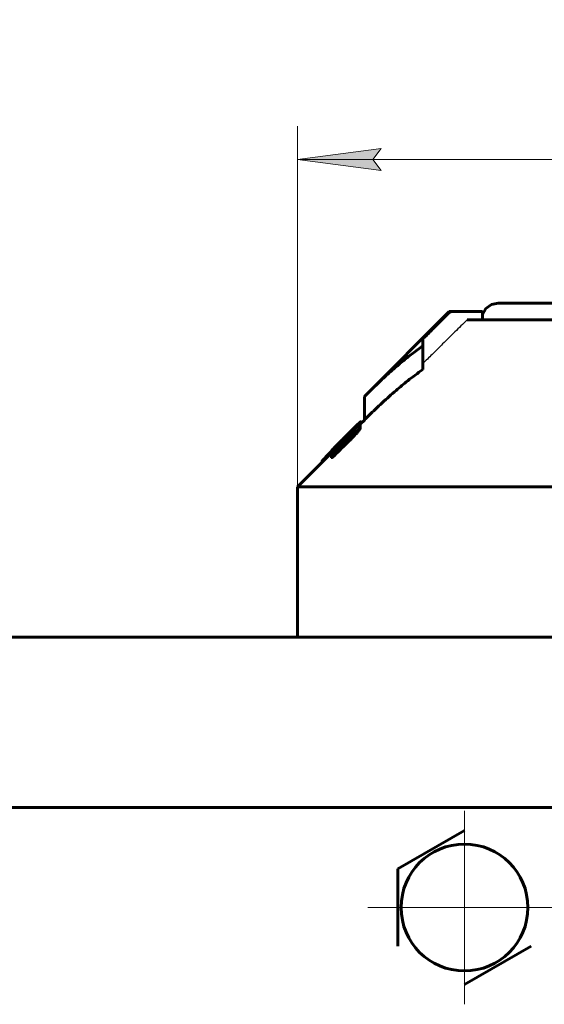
# Model space of a CAD drawing. Header units: millimetres. Extents: x 0 to 841, y 0 to 594.
# Tile 8 of 24: x 183 to 214, y 331 to 390. Entities that reach past the tile are written whole.
import ezdxf

# ---------------------------------------------------------------- set-up
doc = ezdxf.new("R2010")
doc.units = ezdxf.units.MM
for name, pattern in [('K5LT-1', [0]), ('K5LT_AXLED', [12, 7.5, -1.5, 1.5, -1.5]), ('K5LT_BASIC', [0]), ('K5LT_THIN', [0])]:
    doc.linetypes.add(name, pattern=pattern)
doc.layers.add('Системный слой', color=7, linetype='Continuous')
doc.layers.add('Системный слой (1)', color=251, linetype='Continuous', true_color=0x6c6c6c)
doc.styles.add('KDIMTEXTSTYLE', font='txt', dxfattribs={"width": 0.96, "oblique": 15, "height": 5})
doc.styles.add('KTEXTSTYLE', font='txt', dxfattribs={"width": 0.96, "height": 5})
doc.dimstyles.new('KDIMSTYLE (1.00)', dxfattribs={"dimtxt": 5, "dimasz": 1, "dimexe": 2, "dimexo": 0, "dimgap": 1, "dimtad": 1, "dimtxsty": 'KDIMTEXTSTYLE', "dimsah": 1, "dimcen": 0, "dimdle": 1, "dimadec": 0, "dimazin": 0, "dimtfac": 0.667, "dimtmove": 0, "dimatfit": 3, "dimfxl": 1, "dimtvp": 1, "dimtolj": 1, "dimtzin": 0, "dimarcsym": 0})

# ---------------------------------------------------------------- blocks, each defined once
blk = doc.blocks.new('U0')
at = {"layer": 'Системный слой (1)', "color": 150, "linetype": 'K5LT_BASIC', "lineweight": 60, "true_color": 0x0080ff}
for p, q in [((203.446, 365.91), (203.45, 365.916)), ((203.45, 365.916), (203.453, 365.921)), ((203.453, 365.921), (203.454, 365.924))]:
    blk.add_line(p, q, dxfattribs=at)
blk = doc.blocks.new('U2')
at = {"layer": 'Системный слой (1)', "color": 150, "linetype": 'K5LT_BASIC', "lineweight": 60, "true_color": 0x0080ff}
for p, q in [((201.728, 364.334), (201.728, 364.333)), ((201.728, 364.333), (201.728, 364.332)), ((201.728, 364.332), (201.729, 364.332))]:
    blk.add_line(p, q, dxfattribs=at)
blk = doc.blocks.new('U5')
at = {"layer": 'Системный слой (1)', "color": 150, "linetype": 'K5LT_BASIC', "lineweight": 60, "true_color": 0x0080ff}
for p, q in [((203.454, 366.047), (203.458, 366.053)), ((203.458, 366.053), (203.461, 366.057)), ((203.461, 366.057), (203.462, 366.06))]:
    blk.add_line(p, q, dxfattribs=at)
blk = doc.blocks.new('U9')
at = {"layer": 'Системный слой (1)', "color": 150, "linetype": 'K5LT_BASIC', "lineweight": 60, "true_color": 0x0080ff}
for p, q in [((201.729, 364.217), (201.729, 364.216)), ((201.729, 364.216), (201.73, 364.216)), ((201.73, 364.216), (201.73, 364.215))]:
    blk.add_line(p, q, dxfattribs=at)
blk = doc.blocks.new('U11')
at = {"layer": 'Системный слой (1)', "color": 150, "linetype": 'K5LT_BASIC', "lineweight": 60, "true_color": 0x0080ff}
for p, q in [((210.978, 373.006), (210.767, 372.656)), ((211.312, 373.243), (210.978, 373.006)), ((211.712, 373.326), (211.312, 373.243))]:
    blk.add_line(p, q, dxfattribs=at)
blk = doc.blocks.new('U12')
at = {"layer": 'Системный слой (1)', "color": 150, "linetype": 'K5LT_BASIC', "lineweight": 60, "true_color": 0x0080ff}
for p, q in [((203.462, 366.092), (203.697, 366.326)), ((199.697, 362.326), (201.728, 364.357))]:
    blk.add_line(p, q, dxfattribs=at)
blk = doc.blocks.new('U27')
at = {"layer": 'Системный слой (1)', "color": 30, "linetype": 'K5LT_AXLED', "lineweight": 18, "true_color": 0xff8000}
for q in [(209.697, 342.926), (203.897, 337.126), (215.497, 337.126), (209.697, 331.326)]:
    blk.add_line((209.697, 337.126), q, dxfattribs=at)
blk = doc.blocks.new('D0')
at = {"layer": 'Системный слой (1)'}
for points in [[(204.197, 381.927), (204.697, 382.585), (199.697, 381.927), (204.697, 381.269)], [(239.697, 381.927), (234.697, 382.585), (235.197, 381.927), (234.697, 381.269)]]:
    blk.add_hatch(color=7, dxfattribs=at).paths.add_polyline_path(points)
at = {"layer": 'Системный слой (1)', "color": 7, "linetype": 'K5LT_THIN', "lineweight": 18}
for p, q in [((199.697, 362.326), (199.697, 383.927)), ((239.697, 362.326), (239.697, 383.927)), ((199.697, 381.927), (204.697, 382.585)), ((204.697, 382.585), (204.197, 381.927)), ((235.197, 381.927), (234.697, 382.585)), ((234.697, 382.585), (239.697, 381.927)), ((204.697, 381.269), (199.697, 381.927)), ((199.697, 381.927), (239.697, 381.927)), ((204.197, 381.927), (204.697, 381.269)), ((239.697, 381.927), (234.697, 381.269)), ((234.697, 381.269), (235.197, 381.927))]:
    blk.add_line(p, q, dxfattribs=at)
blk.add_wipeout([(215.678, 382.927), (215.678, 390.309), (223.394, 390.309), (223.394, 382.927)]).dxf.layer = 'Системный слой (1)'
at = {"layer": 'Системный слой (1)', "color": 7, "insert": (215.678, 389.514), "char_height": 5, "attachment_point": 1, "style": 'KTEXTSTYLE'}
blk.add_mtext('\\fArial|b0|c204|p34;\\H5.0;\\W1.000;\\Q15;\\fGOST Type AU|b0|i0|c204|p34;\\Q15;\\W0.960;40', dxfattribs=at)
blk = doc.blocks.new('KDIMARROW_01')
at = {"layer": 'Системный слой'}
blk.add_hatch(color=0, dxfattribs=at).paths.add_polyline_path([(0, 0), (-5, 0.658), (-4.5, 0), (-5, -0.658)])
at = {"layer": 'Системный слой', "color": 0, "linetype": 'K5LT_THIN', "lineweight": 18}
for p, q in [((-4.5, 0), (-5, 0.658)), ((-5, 0.658), (0, 0)), ((0, 0), (-5, -0.658)), ((-5, -0.658), (-4.5, 0))]:
    blk.add_line(p, q, dxfattribs=at)
at = {"layer": 'Системный слой (1)', "color": 0, "linetype": 'K5LT_THIN', "lineweight": 18}
blk.add_line((470.918, 149.784), (468.918, 149.784), dxfattribs=at)

msp = doc.modelspace()

# ---------------------------------------------------------------- linework, layer by layer
at = {"layer": 'Системный слой (1)', "color": 150, "linetype": 'K5LT_BASIC', "lineweight": 60, "true_color": 0x0080ff}
for p, q in [((203.697, 367.741), (208.782, 372.826)), ((208.782, 372.826), (208.924, 372.826)), ((210.767, 372.826), (208.924, 372.826)), ((210.767, 372.326), (210.767, 372.826)), ((211.712, 373.326), (219.197, 373.326)), ((209.851, 372.326), (217.947, 372.326)), ((207.197, 371.119), (207.197, 370.76)), ((207.197, 369.346), (207.197, 370.76)), ((203.697, 366.326), (203.697, 367.741)), ((203.14, 365.886), (203.14, 365.882)), ((203.211, 365.976), (203.211, 365.979)), ((203.289, 365.927), (203.289, 366.001)), ((203.333, 365.926), (203.323, 365.916)), ((203.323, 365.916), (203.323, 365.914)), ((203.333, 365.921), (203.333, 365.926)), ((203.446, 365.984), (203.446, 365.967)), ((203.446, 365.826), (203.446, 365.967)), ((203.454, 366.074), (203.454, 366.066)), ((203.454, 365.924), (203.454, 366.066)), ((203.462, 366.204), (203.462, 366.201)), ((203.462, 366.06), (203.462, 366.201)), ((203.474, 366.104), (203.474, 366.221)), ((202.827, 365.425), (201.911, 364.517)), ((202.442, 365.203), (202.434, 365.195)), ((202.434, 365.079), (202.434, 365.195)), ((202.442, 365.087), (202.442, 365.203)), ((202.452, 365.097), (202.452, 365.166)), ((202.635, 365.406), (202.505, 365.275)), ((202.836, 365.527), (202.626, 365.315)), ((202.626, 365.269), (202.626, 365.315)), ((202.776, 365.546), (202.635, 365.406)), ((202.635, 365.405), (202.635, 365.406)), ((202.766, 365.056), (202.766, 365.198)), ((202.776, 365.545), (202.776, 365.546)), ((202.783, 365.544), (202.826, 365.587)), ((202.783, 365.502), (202.783, 365.544)), ((202.799, 365.518), (202.783, 365.502)), ((202.826, 365.545), (202.826, 365.587)), ((202.827, 365.324), (202.827, 365.425)), ((202.836, 365.478), (202.836, 365.527)), ((202.966, 365.464), (202.966, 365.555)), ((203.203, 365.505), (203.203, 365.646)), ((201.867, 364.515), (201.867, 364.583)), ((201.903, 364.412), (202.095, 364.601)), ((201.911, 364.42), (201.911, 364.517)), ((201.921, 364.685), (201.921, 364.688)), ((202.154, 364.854), (202.138, 364.838)), ((202.154, 364.801), (202.154, 364.854)), ((202.285, 364.999), (202.285, 364.996)), ((202.285, 364.931), (202.285, 364.996)), ((201.728, 364.454), (201.415, 364.142)), ((201.728, 364.334), (201.728, 364.475)), ((201.729, 364.479), (201.729, 364.481)), ((201.729, 364.358), (201.729, 364.359)), ((201.729, 364.217), (201.729, 364.358)), ((201.729, 364.071), (201.729, 364.212)), ((201.903, 364.208), (201.903, 364.349)), ((201.162, 363.792), (201.162, 363.878)), ((201.189, 363.818), (201.189, 363.91)), ((199.697, 362.326), (239.697, 362.326)), ((199.697, 353.326), (199.697, 362.326)), ((306.597, 353.326), (132.797, 353.326)), ((306.597, 343.126), (132.797, 343.126)), ((205.697, 339.436), (209.697, 341.745)), ((205.697, 334.817), (205.697, 339.436)), ((213.697, 334.817), (209.697, 332.508))]:
    msp.add_line(p, q, dxfattribs=at)
msp.add_circle((209.697, 337.126), 3.8, dxfattribs=at)
msp.add_arc((1217.177, -667.691), 1447.618, 134.486794, 134.534704, dxfattribs=at)
at = {"layer": 'Системный слой (1)', "color": 7, "linetype": 'K5LT-1'}
for points, knots in [([(208.924, 372.826), (208.827, 372.731), (208.633, 372.539), (208.248, 372.159), (207.769, 371.685), (207.387, 371.308), (207.197, 371.119)], [0, 0, 0, 0, 0.265357, 0.530715, 1.053192, 1.575669, 1.575669, 1.575669, 1.575669]), ([(209.851, 372.326), (209.607, 372.086), (209.119, 371.605), (208.421, 370.916), (207.781, 370.283), (207.384, 369.89), (207.197, 369.705)], [0, 0, 0, 0, 1.44746, 2.894893, 4.144494, 5.255882, 5.255882, 5.255882, 5.255882]), ([(201.876, 364.525), (202.033, 364.68), (202.507, 365.151), (202.981, 365.622), (203.299, 365.937)], [0, 0, 0, 0, 0.380205, 1.153581, 1.153581, 1.153581, 1.153581])]:
    msp.add_open_spline(points, degree=3, knots=knots, dxfattribs=at)
at = {"layer": 'Системный слой (1)', "color": 150, "linetype": 'K5LT_BASIC', "lineweight": 60, "true_color": 0x0080ff}
for points, knots in [([(207.197, 370.76), (206.984, 370.612), (206.577, 370.315), (205.968, 369.831), (205.332, 369.29), (204.566, 368.594), (204.014, 368.058), (203.697, 367.741)], [0, 0, 0, 0, 1.387012, 2.67714, 4.083997, 5.726255, 8, 8, 8, 8]), ([(207.197, 369.346), (206.893, 369.135), (206.356, 368.734), (205.547, 368.065), (204.771, 367.37), (204.141, 366.768), (203.787, 366.417), (203.697, 366.326)], [0, 0, 0, 0, 1.976475, 3.553393, 5.475363, 7.34919, 8, 8, 8, 8]), ([(202.599, 365.369), (202.671, 365.441), (202.769, 365.538), (202.898, 365.667), (203.026, 365.794), (203.163, 365.93), (203.276, 366.04), (203.324, 366.086), (203.34, 366.101)], [0, 0, 0, 0, 2.478043, 3.3209, 4.483187, 6.949627, 8.310628, 9, 9, 9, 9]), ([(202.776, 365.546), (202.824, 365.594), (202.893, 365.663), (202.985, 365.755), (203.084, 365.853), (203.16, 365.928), (203.211, 365.979)], [0, 0, 0, 0, 2.260503, 3.282104, 4.393278, 7, 7, 7, 7]), ([(202.799, 365.518), (202.84, 365.56), (202.898, 365.619), (202.97, 365.694), (203.01, 365.736), (203.045, 365.774), (203.074, 365.805), (203.1, 365.833), (203.118, 365.853), (203.13, 365.868), (203.138, 365.878), (203.14, 365.882), (203.14, 365.882)], [0, 0, 0, 0, 3.580268, 5.100923, 6.634919, 7.401923, 8.638999, 9.787158, 10.576912, 11.310979, 12.195734, 13, 13, 13, 13]), ([(203.14, 365.886), (203.14, 365.887), (203.139, 365.887), (203.134, 365.884), (203.128, 365.879), (203.117, 365.869), (203.099, 365.852), (203.074, 365.829), (203.044, 365.8), (203.01, 365.768), (202.939, 365.698), (202.877, 365.637), (202.826, 365.587)], [0, 0, 0, 0, 0.738498, 1.123605, 1.651676, 2.333878, 3.221478, 4.296456, 5.505838, 6.723998, 7.929675, 13, 13, 13, 13]), ([(202.836, 365.527), (202.888, 365.58), (202.971, 365.665), (203.078, 365.778), (203.179, 365.884), (203.248, 365.957), (203.289, 366.001)], [0, 0, 0, 0, 2.269815, 3.602064, 4.880677, 7, 7, 7, 7]), ([(203.203, 365.646), (203.248, 365.698), (203.301, 365.76), (203.352, 365.824), (203.379, 365.859), (203.412, 365.903), (203.44, 365.945), (203.446, 365.963), (203.446, 365.967)], [0, 0, 0, 0, 3.481941, 4.148827, 4.717471, 6.12149, 7.762537, 9, 9, 9, 9]), ([(203.203, 365.505), (203.248, 365.557), (203.301, 365.619), (203.352, 365.683), (203.379, 365.717), (203.412, 365.761), (203.44, 365.804), (203.446, 365.821), (203.446, 365.826)], [0, 0, 0, 0, 3.481941, 4.148827, 4.717471, 6.12149, 7.762537, 9, 9, 9, 9]), ([(203.211, 365.979), (203.237, 366.004), (203.275, 366.041), (203.326, 366.091), (203.365, 366.128), (203.41, 366.171), (203.443, 366.2), (203.463, 366.217), (203.472, 366.223), (203.474, 366.222), (203.474, 366.221)], [0, 0, 0, 0, 2.151305, 3.224126, 4.605271, 5.902664, 8.075218, 8.915326, 10.096859, 11, 11, 11, 11]), ([(203.289, 366.001), (203.311, 366.026), (203.35, 366.069), (203.394, 366.118), (203.42, 366.148), (203.435, 366.165), (203.448, 366.181), (203.459, 366.195), (203.462, 366.2), (203.462, 366.201)], [0, 0, 0, 0, 2.96009, 5.194346, 6.355038, 7.164113, 7.875796, 9.038355, 10, 10, 10, 10]), ([(203.454, 366.074), (203.448, 366.07), (203.436, 366.061), (203.415, 366.045), (203.393, 366.026), (203.368, 366.004), (203.337, 365.975), (203.314, 365.952), (203.299, 365.937)], [0, 0, 0, 0, 1.629055, 2.906814, 4.327646, 5.612699, 6.806872, 9, 9, 9, 9]), ([(203.446, 365.984), (203.446, 365.987), (203.443, 365.99), (203.433, 365.987), (203.42, 365.982), (203.402, 365.971), (203.372, 365.951), (203.344, 365.93), (203.323, 365.914)], [0, 0, 0, 0, 1.589893, 2.42004, 3.594507, 4.801238, 6.039426, 9, 9, 9, 9]), ([(203.333, 365.926), (203.347, 365.941), (203.369, 365.964), (203.397, 365.994), (203.414, 366.014), (203.427, 366.029), (203.437, 366.041), (203.445, 366.051), (203.452, 366.06), (203.454, 366.064), (203.454, 366.066)], [0, 0, 0, 0, 2.964952, 4.614973, 6.069953, 7.061237, 7.972172, 8.876657, 9.735021, 11, 11, 11, 11]), ([(203.462, 366.204), (203.462, 366.205), (203.461, 366.206), (203.456, 366.204), (203.448, 366.198), (203.428, 366.182), (203.392, 366.15), (203.355, 366.116), (203.34, 366.101)], [0, 0, 0, 0, 1.136079, 1.986127, 2.981936, 4.192642, 7.163036, 9, 9, 9, 9]), ([(201.921, 364.688), (201.967, 364.735), (202.038, 364.807), (202.143, 364.913), (202.234, 365.004), (202.357, 365.127), (202.449, 365.219), (202.505, 365.275)], [0, 0, 0, 0, 2.057392, 3.086999, 4.415999, 5.81559, 8, 8, 8, 8]), ([(202.434, 365.195), (202.389, 365.15), (202.31, 365.07), (202.224, 364.983), (202.166, 364.923), (202.121, 364.877), (202.084, 364.838), (202.063, 364.814), (202.053, 364.802), (202.044, 364.792), (202.042, 364.788), (202.042, 364.787)], [0, 0, 0, 0, 3.167977, 5.524074, 6.294791, 7.738809, 9.200875, 9.890941, 10.50128, 10.989375, 12, 12, 12, 12]), ([(203.001, 365.5), (203.001, 365.5), (203, 365.499), (202.999, 365.498), (202.997, 365.496), (202.995, 365.493), (202.989, 365.487), (202.98, 365.478), (202.964, 365.461), (202.938, 365.435), (202.903, 365.4), (202.851, 365.348), (202.744, 365.241), (202.489, 364.989), (202.258, 364.761), (202.095, 364.601)], [0, 0, 0, 0, 0.033413, 0.065604, 0.095438, 0.145508, 0.23215, 0.387365, 0.671081, 1.119779, 1.730204, 2.574093, 3.850204, 7.415601, 16, 16, 16, 16]), ([(202.599, 365.369), (202.539, 365.308), (202.405, 365.174), (202.272, 365.041), (202.199, 364.968)], [0, 0, 0, 0, 2.245032, 5, 5, 5, 5]), ([(202.452, 365.166), (202.452, 365.164), (202.455, 365.162), (202.467, 365.17), (202.478, 365.178), (202.488, 365.186), (202.502, 365.197), (202.523, 365.216), (202.564, 365.254), (202.602, 365.291), (202.626, 365.315)], [0, 0, 0, 0, 2.613705, 4.098506, 4.618598, 5.31409, 6.076653, 6.85573, 8.28255, 11, 11, 11, 11]), ([(202.766, 365.198), (202.816, 365.247), (202.895, 365.325), (203.042, 365.475), (203.138, 365.576), (203.203, 365.646)], [0, 0, 0, 0, 1.967568, 3.131583, 6, 6, 6, 6]), ([(202.766, 365.056), (202.816, 365.105), (202.895, 365.183), (203.042, 365.334), (203.138, 365.434), (203.203, 365.505)], [0, 0, 0, 0, 1.967568, 3.131583, 6, 6, 6, 6]), ([(202.783, 365.544), (202.781, 365.542), (202.779, 365.54), (202.777, 365.537), (202.775, 365.536), (202.774, 365.535), (202.774, 365.535)], [0, 0, 0, 0, 2.590616, 3.984401, 5.278209, 7, 7, 7, 7]), ([(202.774, 365.535), (202.774, 365.533), (202.775, 365.53), (202.776, 365.524), (202.779, 365.516), (202.781, 365.508), (202.783, 365.502)], [0, 0, 0, 0, 1.476822, 2.71056, 4.134393, 7, 7, 7, 7]), ([(202.827, 365.425), (202.839, 365.438), (202.858, 365.455), (202.883, 365.48), (202.902, 365.498), (202.921, 365.516), (202.943, 365.536), (202.958, 365.548), (202.966, 365.555)], [0, 0, 0, 0, 2.296855, 3.391213, 4.702479, 5.903063, 6.992454, 9, 9, 9, 9]), ([(202.966, 365.555), (202.995, 365.579), (203.032, 365.609), (203.074, 365.639), (203.1, 365.656), (203.119, 365.665), (203.123, 365.662), (203.123, 365.659)], [0, 0, 0, 0, 3.041361, 4.105165, 5.323279, 6.832619, 8, 8, 8, 8]), ([(203.123, 365.659), (203.123, 365.657), (203.122, 365.653), (203.118, 365.644), (203.11, 365.631), (203.096, 365.61), (203.075, 365.584), (203.043, 365.547), (203.017, 365.518), (203.001, 365.5)], [0, 0, 0, 0, 1.067082, 1.883444, 3.012436, 4.373345, 5.917926, 7.526436, 10, 10, 10, 10]), ([(202.199, 364.968), (202.151, 364.92), (202.06, 364.828), (201.958, 364.723), (201.881, 364.644), (201.823, 364.584), (201.775, 364.533), (201.749, 364.504), (201.735, 364.487), (201.729, 364.479), (201.728, 364.476), (201.728, 364.475)], [0, 0, 0, 0, 2.672838, 5.134842, 6.090894, 7.614268, 9.215202, 10.148092, 10.649099, 11.553228, 12, 12, 12, 12]), ([(201.728, 364.475), (201.728, 364.472), (201.735, 364.474), (201.764, 364.495), (201.788, 364.514), (201.82, 364.542), (201.848, 364.566), (201.867, 364.583)], [0, 0, 0, 0, 3.233303, 4.399783, 5.527555, 6.421479, 8, 8, 8, 8]), ([(201.729, 364.481), (201.729, 364.483), (201.738, 364.494), (201.766, 364.526), (201.813, 364.576), (201.868, 364.634), (201.911, 364.677), (201.921, 364.688)], [0, 0, 0, 0, 1.789374, 2.928937, 4.433781, 7.133698, 8, 8, 8, 8]), ([(201.729, 364.358), (201.729, 364.357), (201.73, 364.356), (201.735, 364.358), (201.742, 364.362), (201.751, 364.369), (201.763, 364.378), (201.778, 364.391), (201.797, 364.408), (201.822, 364.431), (201.86, 364.467), (201.891, 364.498), (201.911, 364.517)], [0, 0, 0, 0, 1.255582, 2.044086, 2.87276, 3.698185, 4.533995, 5.495935, 6.616017, 7.852517, 9.716137, 13, 13, 13, 13]), ([(201.876, 364.525), (201.859, 364.508), (201.832, 364.481), (201.796, 364.442), (201.766, 364.409), (201.747, 364.386), (201.738, 364.375)], [0, 0, 0, 0, 2.238316, 3.359165, 5.19635, 7, 7, 7, 7]), ([(201.867, 364.583), (201.891, 364.606), (201.934, 364.644), (201.987, 364.693), (202.023, 364.727), (202.055, 364.757), (202.094, 364.795), (202.123, 364.823), (202.138, 364.838)], [0, 0, 0, 0, 2.906916, 4.718761, 5.461087, 6.409098, 7.73365, 9, 9, 9, 9]), ([(202.207, 364.931), (202.188, 364.913), (202.157, 364.884), (202.119, 364.849), (202.093, 364.825), (202.074, 364.809), (202.061, 364.798), (202.052, 364.791), (202.044, 364.786), (202.042, 364.785), (202.042, 364.787)], [0, 0, 0, 0, 2.300991, 3.845776, 5.262191, 6.459112, 7.346373, 8.223839, 9.204166, 11, 11, 11, 11]), ([(202.154, 364.854), (202.166, 364.866), (202.186, 364.886), (202.213, 364.915), (202.237, 364.94), (202.257, 364.962), (202.272, 364.979), (202.28, 364.989), (202.284, 364.994), (202.285, 364.996)], [0, 0, 0, 0, 2.0462, 3.469608, 5.114136, 6.69772, 8.071111, 9.167716, 10, 10, 10, 10]), ([(202.285, 364.999), (202.285, 364.999), (202.284, 364.999), (202.28, 364.996), (202.274, 364.992), (202.266, 364.984), (202.255, 364.974), (202.236, 364.957), (202.219, 364.942), (202.207, 364.931)], [0, 0, 0, 0, 0.796601, 1.445995, 2.367245, 3.599608, 4.913356, 6.221497, 10, 10, 10, 10]), ([(201.189, 363.91), (201.199, 363.921), (201.217, 363.941), (201.246, 363.971), (201.292, 364.019), (201.351, 364.077), (201.399, 364.125), (201.415, 364.142)], [0, 0, 0, 0, 1.509445, 2.203137, 3.226347, 6.346664, 8, 8, 8, 8]), ([(201.903, 364.412), (201.88, 364.388), (201.847, 364.354), (201.812, 364.316), (201.794, 364.296), (201.778, 364.279), (201.762, 364.26), (201.748, 364.243), (201.738, 364.229), (201.731, 364.218), (201.729, 364.214), (201.729, 364.212)], [0, 0, 0, 0, 3.666514, 5.168254, 5.875233, 6.862434, 7.968393, 9.084509, 10.08118, 10.884176, 12, 12, 12, 12]), ([(201.738, 364.375), (201.736, 364.373), (201.734, 364.371), (201.732, 364.367), (201.731, 364.365), (201.73, 364.362), (201.729, 364.36), (201.729, 364.359)], [0, 0, 0, 0, 1.366936, 2.45683, 3.992028, 5.487286, 8, 8, 8, 8]), ([(201.729, 364.212), (201.732, 364.211), (201.739, 364.211), (201.754, 364.219), (201.766, 364.227), (201.78, 364.238), (201.796, 364.251), (201.813, 364.265), (201.836, 364.285), (201.866, 364.313), (201.89, 364.337), (201.903, 364.349)], [0, 0, 0, 0, 2.656017, 3.530082, 4.492977, 5.522651, 6.442647, 7.374186, 8.261224, 10.016503, 12, 12, 12, 12]), ([(201.729, 364.071), (201.732, 364.069), (201.739, 364.07), (201.754, 364.078), (201.766, 364.086), (201.78, 364.096), (201.796, 364.109), (201.813, 364.124), (201.836, 364.144), (201.866, 364.172), (201.89, 364.195), (201.903, 364.208)], [0, 0, 0, 0, 2.656017, 3.530082, 4.492977, 5.522651, 6.442647, 7.374186, 8.261224, 10.016503, 12, 12, 12, 12]), ([(201.162, 363.878), (201.162, 363.878), (201.162, 363.879), (201.163, 363.88), (201.165, 363.882), (201.167, 363.885), (201.172, 363.891), (201.18, 363.9), (201.186, 363.907), (201.189, 363.91)], [0, 0, 0, 0, 0.686058, 1.198733, 1.925253, 2.85007, 4.148104, 7.759406, 10, 10, 10, 10])]:
    msp.add_open_spline(points, degree=3, knots=knots, dxfattribs=at)
for points in [[(202.766, 365.198), (202.478, 364.915), (202.191, 364.632), (201.903, 364.349)], [(202.452, 365.166), (202.449, 365.185), (202.445, 365.198), (202.442, 365.203)]]:
    msp.add_open_spline(points, degree=3, dxfattribs=at)

# ---------------------------------------------------------------- block references
at = {"layer": 'Системный слой (1)'}
for name in ['U11', 'U12', 'U0', 'U5', 'U2', 'U9', 'U27']:
    msp.add_blockref(name, (0, 0), dxfattribs=at)

# ---------------------------------------------------------------- next in the draw order: dimensions: what is measured, and where the dimension line sits
at = {"layer": 'Системный слой (1)', "color": 7}
dim = msp.add_linear_dim(base=(199.697, 381.927), p1=(239.697, 362.326), p2=(199.697, 362.326), dimstyle='KDIMSTYLE (1.00)', override={"dimexo": 0, "dimpost": '\\fGOST Type AU|b0|c204|p34;\\H5.0;\\W0.960;\\Q15;<>', "dimblk1": 'KDIMARROW_01', "dimblk2": 'KDIMARROW_01', "dimse1": 0, "dimse2": 0, "dimclrt": 7, "dimtol": 1, "dimtp": 0, "dimtm": 0, "dimtdec": 5, "dimtolj": 1}, dxfattribs=at)
dim.commit()
dim.dimension.update_dxf_attribs({"geometry": 'D0', "text_midpoint": (219.697, 381.927), "dimtype": 160})

doc.saveas('drawing.dxf')
